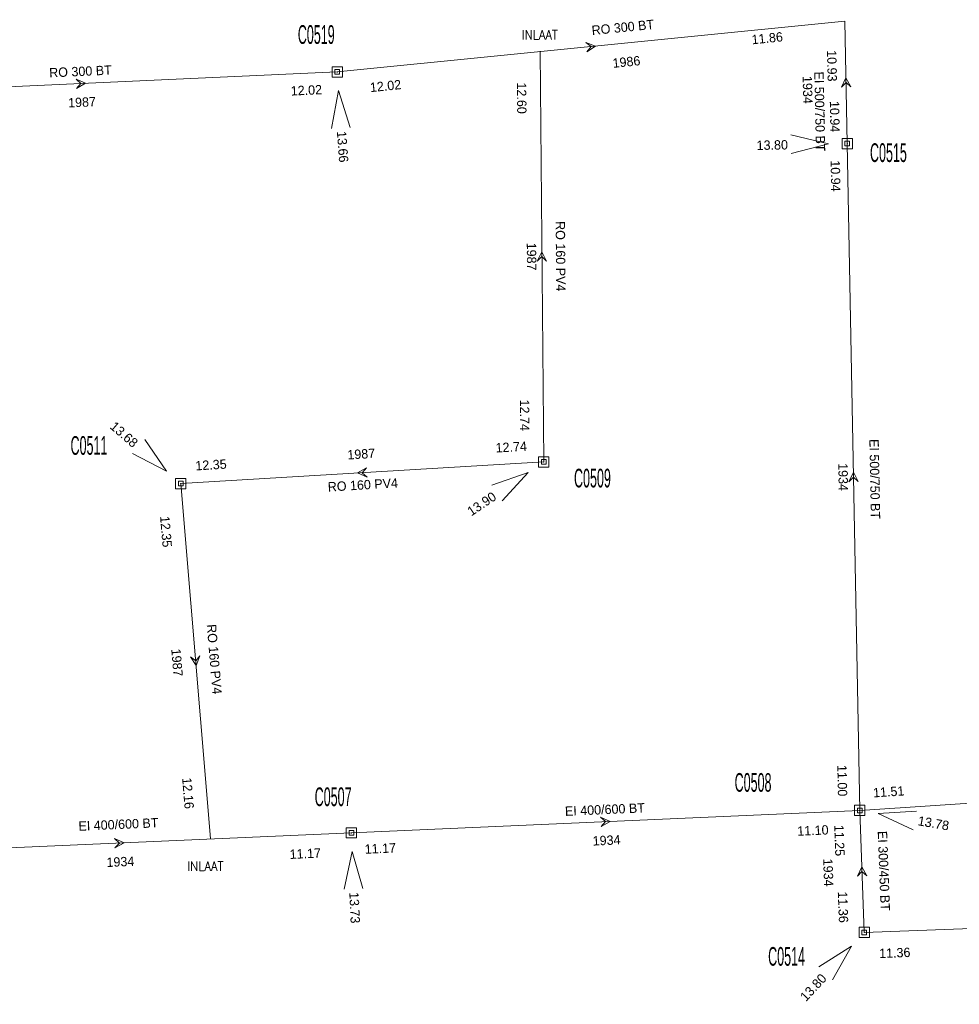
# Model space of a CAD drawing. Header units: metres. Extents: x 134532 to 134897, y 396007 to 396351.
# Tile 2 of 7: x 134633 to 134733, y 396079 to 396184. Entities that reach past the tile are written whole.
import ezdxf
from ezdxf.enums import TextEntityAlignment as Align

# ---------------------------------------------------------------- set-up
doc = ezdxf.new("R2010")
doc.units = ezdxf.units.M
doc.header["$MEASUREMENT"] = 0
doc.styles.add('Style-ENGINEERING', font='ENGINEERING.shx')
doc.styles.add('Style-STANDARD', font='STANDARD.shx')

# ---------------------------------------------------------------- blocks, each defined once
blk = doc.blocks.new('IMENV_13')
at = {"color": 8, "linetype": 'Continuous', "lineweight": 0, "flags": 128}
for points in [[(0.55, 0.55), (0.55, -0.55), (-0.55, -0.55), (-0.55, 0.55)], [(0.25, 0.25), (0.25, -0.25), (-0.25, -0.25), (-0.25, 0.25)]]:
    blk.add_lwpolyline(points, close=True, dxfattribs=at)
at = {"color": 8, "linetype": 'Continuous', "lineweight": 0}
blk.add_point((0, 0), dxfattribs=at)
blk = doc.blocks.new('NAPRND_15')
at = {"color": 8, "linetype": 'Continuous', "lineweight": 0, "flags": 128}
blk.add_lwpolyline([(3.99, -1.05), (0, 0), (4.01, 0.95)], dxfattribs=at)
at = {"color": 8, "linetype": 'Continuous', "lineweight": 0, "style": 'Style-ENGINEERING'}
blk.add_text('13.73', height=1, dxfattribs=at).set_placement((6.01, 0), align=Align.MIDDLE_CENTER)
blk = doc.blocks.new('IMENV_14')
at = {"color": 8, "linetype": 'Continuous', "lineweight": 0, "flags": 128}
for points in [[(0.55, 0.55), (0.55, -0.55), (-0.55, -0.55), (-0.55, 0.55)], [(0.25, 0.25), (0.25, -0.25), (-0.25, -0.25), (-0.25, 0.25)]]:
    blk.add_lwpolyline(points, close=True, dxfattribs=at)
at = {"color": 8, "linetype": 'Continuous', "lineweight": 0}
blk.add_point((0, 0), dxfattribs=at)
blk = doc.blocks.new('NAPRND_16')
at = {"color": 8, "linetype": 'Continuous', "lineweight": 0, "flags": 128}
blk.add_lwpolyline([(3.99, -1.05), (0, 0), (4.01, 0.95)], dxfattribs=at)
at = {"color": 8, "linetype": 'Continuous', "lineweight": 0, "style": 'Style-ENGINEERING'}
blk.add_text('13.78', height=1, dxfattribs=at).set_placement((6.01, 0), align=Align.MIDDLE_CENTER)
blk = doc.blocks.new('IMENV_15')
at = {"color": 8, "linetype": 'Continuous', "lineweight": 0, "flags": 128}
for points in [[(0.55, 0.55), (0.55, -0.55), (-0.55, -0.55), (-0.55, 0.55)], [(0.25, 0.25), (0.25, -0.25), (-0.25, -0.25), (-0.25, 0.25)]]:
    blk.add_lwpolyline(points, close=True, dxfattribs=at)
at = {"color": 8, "linetype": 'Continuous', "lineweight": 0}
blk.add_point((0, 0), dxfattribs=at)
blk = doc.blocks.new('NAPRND_17')
at = {"color": 8, "linetype": 'Continuous', "lineweight": 0, "flags": 128}
blk.add_lwpolyline([(3.99, -1.05), (0, 0), (4.01, 0.95)], dxfattribs=at)
at = {"color": 8, "linetype": 'Continuous', "lineweight": 0, "style": 'Style-ENGINEERING'}
blk.add_text('13.90', height=1, rotation=180, dxfattribs=at).set_placement((6.01, 0), align=Align.MIDDLE_CENTER)
blk = doc.blocks.new('IMENV_16')
at = {"color": 8, "linetype": 'Continuous', "lineweight": 0, "flags": 128}
for points in [[(0.55, 0.55), (0.55, -0.55), (-0.55, -0.55), (-0.55, 0.55)], [(0.25, 0.25), (0.25, -0.25), (-0.25, -0.25), (-0.25, 0.25)]]:
    blk.add_lwpolyline(points, close=True, dxfattribs=at)
at = {"color": 8, "linetype": 'Continuous', "lineweight": 0}
blk.add_point((0, 0), dxfattribs=at)
blk = doc.blocks.new('NAPRND_18')
at = {"color": 8, "linetype": 'Continuous', "lineweight": 0, "flags": 128}
blk.add_lwpolyline([(3.99, -1.05), (0, 0), (4.01, 0.95)], dxfattribs=at)
at = {"color": 8, "linetype": 'Continuous', "lineweight": 0, "style": 'Style-ENGINEERING'}
blk.add_text('13.68', height=1, rotation=180, dxfattribs=at).set_placement((6.01, 0), align=Align.MIDDLE_CENTER)
blk = doc.blocks.new('IMENV_18')
at = {"color": 8, "linetype": 'Continuous', "lineweight": 0, "flags": 128}
for points in [[(0.55, 0.55), (0.55, -0.55), (-0.55, -0.55), (-0.55, 0.55)], [(0.25, 0.25), (0.25, -0.25), (-0.25, -0.25), (-0.25, 0.25)]]:
    blk.add_lwpolyline(points, close=True, dxfattribs=at)
at = {"color": 8, "linetype": 'Continuous', "lineweight": 0}
blk.add_point((0, 0), dxfattribs=at)
blk = doc.blocks.new('NAPRND_20')
at = {"color": 8, "linetype": 'Continuous', "lineweight": 0, "flags": 128}
blk.add_lwpolyline([(3.99, -1.05), (0, 0), (4.01, 0.95)], dxfattribs=at)
at = {"color": 8, "linetype": 'Continuous', "lineweight": 0, "style": 'Style-ENGINEERING'}
blk.add_text('13.80', height=1, rotation=180, dxfattribs=at).set_placement((6.01, 0), align=Align.MIDDLE_CENTER)
blk = doc.blocks.new('IMENV_19')
at = {"color": 8, "linetype": 'Continuous', "lineweight": 0, "flags": 128}
for points in [[(0.55, 0.55), (0.55, -0.55), (-0.55, -0.55), (-0.55, 0.55)], [(0.25, 0.25), (0.25, -0.25), (-0.25, -0.25), (-0.25, 0.25)]]:
    blk.add_lwpolyline(points, close=True, dxfattribs=at)
at = {"color": 8, "linetype": 'Continuous', "lineweight": 0}
blk.add_point((0, 0), dxfattribs=at)
blk = doc.blocks.new('NAPRND_21')
at = {"color": 8, "linetype": 'Continuous', "lineweight": 0, "flags": 128}
blk.add_lwpolyline([(3.99, -1.05), (0, 0), (4.01, 0.95)], dxfattribs=at)
at = {"color": 8, "linetype": 'Continuous', "lineweight": 0, "style": 'Style-ENGINEERING'}
blk.add_text('13.80', height=1, rotation=180, dxfattribs=at).set_placement((6.01, 0), align=Align.MIDDLE_CENTER)
blk = doc.blocks.new('IMENV_21')
at = {"color": 8, "linetype": 'Continuous', "lineweight": 0, "flags": 128}
for points in [[(0.55, 0.55), (0.55, -0.55), (-0.55, -0.55), (-0.55, 0.55)], [(0.25, 0.25), (0.25, -0.25), (-0.25, -0.25), (-0.25, 0.25)]]:
    blk.add_lwpolyline(points, close=True, dxfattribs=at)
at = {"color": 8, "linetype": 'Continuous', "lineweight": 0}
blk.add_point((0, 0), dxfattribs=at)
blk = doc.blocks.new('NAPRND_23')
at = {"color": 8, "linetype": 'Continuous', "lineweight": 0, "flags": 128}
blk.add_lwpolyline([(3.99, -1.05), (0, 0), (4.01, 0.95)], dxfattribs=at)
at = {"color": 8, "linetype": 'Continuous', "lineweight": 0, "style": 'Style-ENGINEERING'}
blk.add_text('13.66', height=1, dxfattribs=at).set_placement((6.01, 0), align=Align.MIDDLE_CENTER)
blk = doc.blocks.new('DIR_18')
at = {"color": 8, "linetype": 'Continuous', "lineweight": 0, "flags": 128}
blk.add_lwpolyline([(-0.5, 0.5), (0, 0), (-0.5, -0.5), (0.5, 0)], close=True, dxfattribs=at)
blk = doc.blocks.new('DIR_22')
at = {"color": 8, "linetype": 'Continuous', "lineweight": 0, "flags": 128}
blk.add_lwpolyline([(-0.5, 0.5), (0, 0), (-0.5, -0.5), (0.5, 0)], close=True, dxfattribs=at)
blk = doc.blocks.new('DIR_23')
at = {"color": 8, "linetype": 'Continuous', "lineweight": 0, "flags": 128}
blk.add_lwpolyline([(-0.5, 0.5), (0, 0), (-0.5, -0.5), (0.5, 0)], close=True, dxfattribs=at)
blk = doc.blocks.new('DIR_25')
at = {"color": 8, "linetype": 'Continuous', "lineweight": 0, "flags": 128}
blk.add_lwpolyline([(-0.5, 0.5), (0, 0), (-0.5, -0.5), (0.5, 0)], close=True, dxfattribs=at)
blk = doc.blocks.new('DIR_28')
at = {"color": 8, "linetype": 'Continuous', "lineweight": 0, "flags": 128}
blk.add_lwpolyline([(-0.5, 0.5), (0, 0), (-0.5, -0.5), (0.5, 0)], close=True, dxfattribs=at)
blk = doc.blocks.new('DIR_29')
at = {"color": 8, "linetype": 'Continuous', "lineweight": 0, "flags": 128}
blk.add_lwpolyline([(-0.5, 0.5), (0, 0), (-0.5, -0.5), (0.5, 0)], close=True, dxfattribs=at)
blk = doc.blocks.new('DIR_55')
at = {"color": 8, "linetype": 'Continuous', "lineweight": 0, "flags": 128}
blk.add_lwpolyline([(-0.5, 0.5), (0, 0), (-0.5, -0.5), (0.5, 0)], close=True, dxfattribs=at)
blk = doc.blocks.new('DIR_56')
at = {"color": 8, "linetype": 'Continuous', "lineweight": 0, "flags": 128}
blk.add_lwpolyline([(-0.5, 0.5), (0, 0), (-0.5, -0.5), (0.5, 0)], close=True, dxfattribs=at)
blk = doc.blocks.new('DIR_57')
at = {"color": 8, "linetype": 'Continuous', "lineweight": 0, "flags": 128}
blk.add_lwpolyline([(-0.5, 0.5), (0, 0), (-0.5, -0.5), (0.5, 0)], close=True, dxfattribs=at)
blk = doc.blocks.new('DIR_58')
at = {"color": 8, "linetype": 'Continuous', "lineweight": 0, "flags": 128}
blk.add_lwpolyline([(-0.5, 0.5), (0, 0), (-0.5, -0.5), (0.5, 0)], close=True, dxfattribs=at)

msp = doc.modelspace()

# ---------------------------------------------------------------- linework, layer by layer
at = {"color": 8, "linetype": 'Continuous', "lineweight": 0, "flags": 128}
for points in [[(134666.481, 396178.618), (134720.737, 396184.047)], [(134720.992, 396170.968), (134720.737, 396184.047)], [(134688.562, 396136.953), (134688.157, 396180.829)], [(134611.712, 396176.157), (134666.481, 396178.618)], [(134722.328, 396099.712), (134720.992, 396170.968)], [(134688.562, 396136.953), (134649.759, 396134.643)], [(134649.759, 396134.643), (134652.956, 396096.725)], [(134722.328, 396099.712), (134754.541, 396101.846)], [(134667.995, 396097.317), (134722.328, 396099.712)], [(134722.814, 396086.673), (134722.328, 396099.712)], [(134618.397, 396095.129), (134667.995, 396097.317)], [(134755.247, 396087.888), (134722.814, 396086.673)]]:
    msp.add_lwpolyline(points, dxfattribs=at)

# ---------------------------------------------------------------- block references
at = {"color": 8, "linetype": 'Continuous', "lineweight": 0}
for name, p, xscale, yscale, zscale, rotation in [('DIR_58', (134693.609, 396181.333), 0.9999044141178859, 0.9999044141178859, 0.9999044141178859, 5.714467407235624), ('DIR_29', (134720.865, 396177.508), 0.9922058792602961, 0.9922058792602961, 0.9922058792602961, 91.11633593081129), ('NAPRND_23', (134666.627, 396176.623), 1.000000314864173, 1.000000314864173, 1.000000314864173, 274.1976561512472), ('NAPRND_21', (134718.992, 396170.93), 0.9999986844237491, 0.9999986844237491, 0.9999986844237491, 181.1019728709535), ('NAPRND_18', (134648.247, 396135.952), 0.9999989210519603, 0.9999989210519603, 0.9999989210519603, 139.1131045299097), ('NAPRND_17', (134686.904, 396135.834), 1.000001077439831, 1.000001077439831, 1.000001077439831, 214.031645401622), ('NAPRND_16', (134724.298, 396099.37), 0.999999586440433, 0.999999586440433, 0.999999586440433, 350.1588789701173), ('NAPRND_15', (134668.083, 396095.319), 1.000002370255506, 1.000002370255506, 1.000002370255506, 272.5250507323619), ('NAPRND_20', (134721.454, 396085.207), 1.000000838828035, 1.000000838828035, 1.000000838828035, 227.1398935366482)]:
    msp.add_blockref(name, p, dxfattribs=dict(at, xscale=xscale, yscale=yscale, zscale=zscale, rotation=rotation))
for name, p in [('IMENV_21', (134666.481, 396178.618)), ('IMENV_19', (134720.992, 396170.968)), ('IMENV_15', (134688.562, 396136.953)), ('IMENV_16', (134649.759, 396134.643)), ('IMENV_14', (134722.328, 396099.712)), ('IMENV_13', (134667.995, 396097.317)), ('IMENV_18', (134722.814, 396086.673))]:
    msp.add_blockref(name, p, dxfattribs=at)
for name, p, rotation in [('DIR_18', (134639.096, 396177.388), 2.572808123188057), ('DIR_57', (134688.36, 396158.891), 90.5288570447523), ('DIR_25', (134669.16, 396135.798), 183.4068816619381), ('DIR_23', (134721.66, 396135.34), 91.07412980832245), ('DIR_55', (134651.358, 396115.684), 274.8194103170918), ('DIR_22', (134695.162, 396098.514), 2.523965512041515), ('DIR_56', (134643.196, 396096.223), 2.525947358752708), ('DIR_28', (134722.571, 396093.192), 92.13458582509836)]:
    msp.add_blockref(name, p, dxfattribs=dict(at, rotation=rotation))

# ---------------------------------------------------------------- texts
at = {"color": 8, "linetype": 'Continuous', "lineweight": 0, "style": 'Style-ENGINEERING'}
for s, rotation, p in [('RO 300 BT', 5.71447, (134697.009, 396183.39)), ('11.86', 5.71447, (134712.442, 396182.233)), ('10.93', 271.11634, (134719.368, 396179.276)), ('1986', 5.71447, (134697.396, 396179.702)), ('RO 300 BT', 2.57281, (134639.04, 396178.686)), ('EI 500/750 BT', 271.11634, (134718.06, 396174.395)), ('12.02', 5.71447, (134671.646, 396177.125)), ('1934', 271.11634, (134716.763, 396176.705)), ('12.02', 2.57281, (134663.187, 396176.668)), ('12.60', 270.52886, (134686.203, 396175.823)), ('1987', 2.57281, (134639.206, 396175.39)), ('10.94', 271.11634, (134719.664, 396173.846)), ('10.94', 271.07413, (134719.746, 396167.506)), ('RO 160 PV4', 270.52886, (134690.36, 396158.927)), ('1987', 270.52886, (134687.259, 396158.893)), ('12.74', 270.52886, (134686.516, 396141.943)), ('12.74', 3.40688, (134685.083, 396138.548)), ('EI 500/750 BT', 271.07413, (134723.942, 396135.119)), ('1987', 3.40688, (134669.049, 396137.795)), ('12.35', 3.40688, (134652.993, 396136.638)), ('1934', 271.07413, (134720.56, 396135.332)), ('RO 160 PV4', 3.40688, (134669.221, 396134.5)), ('12.35', 274.81941, (134648.185, 396129.5)), ('RO 160 PV4', 274.81941, (134653.349, 396115.869)), ('1987', 274.81941, (134649.365, 396115.51)), ('11.00', 271.07413, (134720.467, 396102.895)), ('12.16', 274.81941, (134650.542, 396101.551)), ('11.51', 3.79011, (134725.426, 396101.708)), ('EI 400/600 BT', 2.52397, (134695.093, 396099.812)), ('EI 400/600 BT', 2.52595, (134643.097, 396098.221)), ('11.10', 2.52397, (134717.326, 396097.576)), ('11.25', 272.13459, (134720.162, 396096.503)), ('1934', 2.52397, (134695.272, 396096.518)), ('EI 300/450 BT', 272.13459, (134724.911, 396093.25)), ('11.17', 2.52595, (134663.071, 396095.098)), ('11.17', 2.52397, (134671.093, 396095.652)), ('1934', 2.52595, (134643.307, 396094.226)), ('1934', 272.13459, (134718.973, 396093.071)), ('11.36', 272.13459, (134720.546, 396089.379)), ('11.36', 2.1454, (134726.075, 396084.494))]:
    msp.add_text(s, height=1, rotation=rotation, dxfattribs=at).set_placement(p, align=Align.MIDDLE_CENTER)
at = {"color": 8, "linetype": 'Continuous', "lineweight": 0, "style": 'Style-ENGINEERING', "width": 0.5}
for s, p in [('C0519', (134664.241, 396182.621)), ('C0515', (134725.397, 396170)), ('C0511', (134639.95, 396138.711)), ('C0509', (134693.762, 396135.223)), ('C0508', (134710.929, 396102.704)), ('C0507', (134666.044, 396101.171)), ('C0514', (134714.513, 396084.115))]:
    msp.add_text(s, height=2, dxfattribs=at).set_placement(p, align=Align.MIDDLE_CENTER)
at = {"color": 8, "linetype": 'Continuous', "lineweight": 0, "style": 'Style-STANDARD'}
for p in [(134688.128, 396183.099), (134652.387, 396094.272)]:
    msp.add_text('INLAAT', height=1, dxfattribs=at).set_placement(p, align=Align.TOP_CENTER)

doc.saveas('drawing.dxf')
